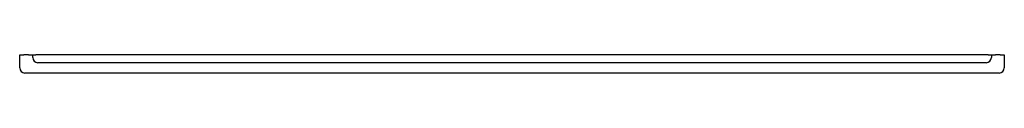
# Model space of a CAD drawing. Header units: millimetres. Extents: x 4307.36 to 4309.26, y 2129.98 to 2130.01.
import ezdxf

# ---------------------------------------------------------------- set-up
doc = ezdxf.new("R2010")
doc.units = ezdxf.units.MM
doc.layers.add('SANINDUSA', color=3, linetype='Continuous')

msp = doc.modelspace()

# ---------------------------------------------------------------- linework, layer by layer
at = {"layer": 'SANINDUSA'}
for p, q in [((4307.3629, 2129.9882), (4307.3629, 2130.0132)), ((4307.3629, 2130.0132), (4307.3709, 2130.0132)), ((4307.3799, 2130.0132), (4307.3709, 2130.0132)), ((4307.3799, 2130.0132), (4307.3879, 2130.0132)), ((4307.3879, 2130.0082), (4307.3879, 2130.0132)), ((4307.3879, 2130.0132), (4307.3939, 2130.0132)), ((4309.2319, 2130.0132), (4307.3939, 2130.0132)), ((4309.2279, 2129.9982), (4307.3979, 2129.9982)), ((4309.2319, 2130.0132), (4309.2379, 2130.0132)), ((4309.2379, 2130.0132), (4309.2379, 2130.0082)), ((4309.2379, 2130.0132), (4309.2459, 2130.0132)), ((4309.2549, 2130.0132), (4309.2459, 2130.0132)), ((4309.2549, 2130.0132), (4309.2629, 2130.0132)), ((4309.2629, 2130.0132), (4309.2629, 2129.9882)), ((4309.2529, 2129.9782), (4307.3729, 2129.9782))]:
    msp.add_line(p, q, dxfattribs=at)
for centre, start, end in [((4307.3979, 2130.0082), 180, 270), ((4309.2279, 2130.0082), 270, 0), ((4307.3729, 2129.9882), 180, 270), ((4309.2529, 2129.9882), 270, 0)]:
    msp.add_arc(centre, 0.01, start, end, dxfattribs=at)

doc.saveas('drawing.dxf')
